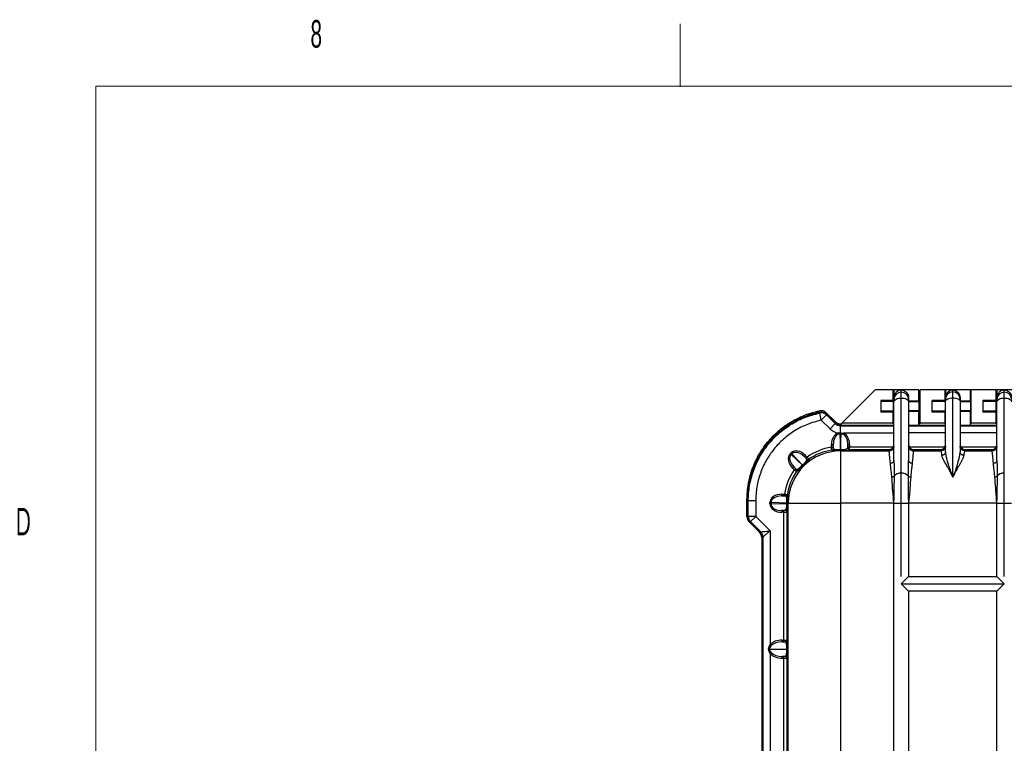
# Model space of a CAD drawing. Header units: millimetres. Extents: x 12 to 859, y 4 to 555.
# Tile 22 of 69: x 13 to 155, y 451 to 555. Entities that reach past the tile are written whole.
import ezdxf

# ---------------------------------------------------------------- set-up
doc = ezdxf.new("R2010")
doc.units = ezdxf.units.MM
doc.styles.add('SLDTEXTSTYLE3', font='TXT', dxfattribs={"width": 0.56})

msp = doc.modelspace()

# ---------------------------------------------------------------- linework, layer by layer
at = {"color": 7, "linetype": 'Continuous', "lineweight": 18}
for p, q in [((108.19, 545.64), (108.19, 554.73)), ((24.14, 545.77), (841.61, 545.77)), ((24.14, 545.76), (24.14, 17.38))]:
    msp.add_line(p, q, dxfattribs=at)
at = {"color": 7, "linetype": 'Continuous', "lineweight": 25}
for p, q in [((131.5, 497.32), (136.24, 502.06)), ((138.8, 502.06), (136.24, 502.06)), ((138.8, 500.53), (138.8, 502.06)), ((142.51, 502.06), (138.93, 502.06)), ((138.93, 502.06), (138.93, 500.93)), ((139.99, 501.73), (139.99, 502.06)), ((139.99, 500.89), (139.99, 501.73)), ((142.51, 500.45), (142.51, 502.06)), ((145.18, 502.06), (142.71, 502.06)), ((142.71, 497.32), (142.71, 502.06)), ((145.23, 502.06), (145.18, 502.06)), ((146.3, 502.06), (145.23, 502.06)), ((146.3, 500.53), (146.3, 502.06)), ((149.93, 502.06), (146.35, 502.06)), ((146.35, 502.06), (146.35, 500.93)), ((147.4, 501.78), (147.4, 502.06)), ((147.4, 500.93), (147.4, 501.78)), ((149.93, 500.45), (149.93, 502.06)), ((153.62, 502.06), (150.04, 502.06)), ((150.04, 497.32), (150.04, 502.06)), ((153.62, 500.53), (153.62, 502.06)), ((157.33, 502.06), (153.75, 502.06)), ((153.75, 502.06), (153.75, 500.93)), ((154.8, 501.73), (154.8, 502.06)), ((154.8, 500.89), (154.8, 501.73)), ((138.8, 500.53), (137.04, 500.53)), ((137.04, 500.53), (137.04, 498.86)), ((138.8, 500.37), (137.04, 500.37)), ((138.8, 500.53), (138.8, 500.37)), ((138.8, 500.37), (138.8, 499.02)), ((138.93, 500.68), (138.93, 500.93)), ((138.93, 500.36), (138.93, 500.68)), ((138.93, 491.89), (138.93, 500.36)), ((139.99, 490.07), (139.99, 500.89)), ((141.05, 500.93), (141.05, 500.68)), ((141.05, 500.68), (141.05, 500.36)), ((142.51, 500.45), (141.05, 500.45)), ((141.05, 500.36), (141.05, 491.89)), ((142.51, 500.33), (141.05, 500.33)), ((142.51, 500.45), (142.51, 500.33)), ((142.51, 500.33), (142.51, 499.06)), ((146.3, 500.53), (144.42, 500.53)), ((144.42, 498.86), (144.42, 500.53)), ((146.3, 500.37), (144.42, 500.37)), ((146.3, 500.53), (146.3, 500.37)), ((146.3, 500.37), (146.3, 499.02)), ((146.35, 500.72), (146.35, 500.93)), ((146.35, 500.4), (146.35, 500.72)), ((146.35, 493.12), (146.35, 500.4)), ((147.4, 489.52), (147.4, 500.93)), ((148.46, 500.93), (148.46, 500.72)), ((148.46, 500.72), (148.46, 500.4)), ((149.93, 500.45), (148.46, 500.45)), ((148.46, 500.4), (148.46, 493.12)), ((149.93, 500.33), (148.46, 500.33)), ((149.93, 500.45), (149.93, 500.33)), ((149.93, 500.33), (149.93, 499.06)), ((151.74, 500.53), (151.74, 498.86)), ((153.62, 500.53), (151.74, 500.53)), ((153.62, 500.37), (151.74, 500.37)), ((153.62, 500.37), (153.62, 500.53)), ((153.62, 499.02), (153.62, 500.37)), ((153.75, 500.68), (153.75, 500.93)), ((153.75, 500.36), (153.75, 500.68)), ((153.75, 491.89), (153.75, 500.36)), ((154.8, 490.07), (154.8, 500.89)), ((128.49, 497.71), (128.28, 498.74)), ((128.49, 497.71), (129.24, 498.46)), ((129.2, 498.76), (130.46, 497.5)), ((129.24, 498.46), (130.49, 497.21)), ((130.53, 497.32), (129.28, 498.58)), ((138.8, 499.02), (137.04, 499.02)), ((138.8, 498.86), (137.04, 498.86)), ((138.8, 499.02), (138.8, 498.86)), ((138.8, 497.32), (138.8, 498.86)), ((142.51, 499.06), (141.05, 499.06)), ((142.51, 498.93), (141.05, 498.93)), ((142.51, 499.06), (142.51, 498.93)), ((142.51, 496.93), (142.51, 498.93)), ((146.3, 499.02), (144.42, 499.02)), ((146.3, 498.86), (144.42, 498.86)), ((146.35, 499.69), (146.3, 499.69)), ((146.3, 499.02), (146.3, 498.86)), ((146.3, 497.32), (146.3, 498.86)), ((149.93, 499.06), (148.46, 499.06)), ((149.93, 498.93), (148.46, 498.93)), ((150.04, 499.69), (149.93, 499.69)), ((149.93, 499.06), (149.93, 498.93)), ((149.93, 496.93), (149.93, 498.93)), ((153.62, 499.02), (151.74, 499.02)), ((153.62, 498.86), (151.74, 498.86)), ((153.62, 498.86), (153.62, 499.02)), ((153.62, 497.32), (153.62, 498.86)), ((129.74, 496.46), (128.49, 497.71)), ((129.74, 496.46), (130.49, 497.21)), ((130.49, 497.21), (130.53, 497.32)), ((131.21, 497.19), (131.45, 497.19)), ((131.28, 497.01), (131.23, 496.9)), ((131.28, 497.01), (138.93, 497.01)), ((131.45, 497.27), (131.5, 497.32)), ((131.45, 497.19), (131.45, 497.27)), ((131.5, 497.32), (138.8, 497.32)), ((138.8, 497.19), (138.8, 497.32)), ((138.93, 497.19), (138.8, 497.19)), ((142.71, 497.19), (142.51, 497.19)), ((142.51, 497.01), (146.35, 497.01)), ((142.71, 497.32), (146.3, 497.32)), ((142.71, 497.19), (142.71, 497.32)), ((146.3, 497.19), (146.3, 497.32)), ((146.35, 497.19), (146.3, 497.19)), ((150.04, 497.19), (149.93, 497.19)), ((149.93, 497.01), (153.75, 497.01)), ((150.04, 497.32), (153.62, 497.32)), ((150.04, 497.19), (150.04, 497.32)), ((153.62, 497.19), (153.62, 497.32)), ((153.75, 497.19), (153.62, 497.19)), ((130.89, 495.87), (131.17, 495.9)), ((130.89, 495.87), (130.95, 495.7)), ((131.17, 495.74), (130.95, 495.7)), ((131.17, 495.9), (131.23, 495.9)), ((131.17, 495.74), (131.25, 493.47)), ((131.23, 495.74), (131.17, 495.74)), ((131.23, 495.9), (131.23, 496.9)), ((131.23, 496.9), (138.93, 496.9)), ((131.23, 495.74), (131.23, 495.9)), ((131.23, 495.9), (131.34, 495.9)), ((131.34, 495.74), (131.23, 495.74)), ((131.27, 493.47), (131.34, 495.74)), ((131.34, 495.74), (131.34, 495.9)), ((131.34, 495.9), (131.69, 495.84)), ((131.62, 495.67), (131.69, 495.84)), ((138.93, 495.84), (131.69, 495.84)), ((142.51, 496.93), (141.05, 496.93)), ((141.05, 496.9), (146.35, 496.9)), ((146.35, 495.88), (141.05, 495.88)), ((149.93, 496.93), (148.46, 496.93)), ((148.46, 496.9), (153.75, 496.9)), ((153.75, 495.88), (148.46, 495.88)), ((129.95, 494.2), (130.21, 494.2)), ((129.95, 493.81), (129.95, 494.2)), ((130.23, 493.62), (130.21, 494.2)), ((130.21, 494.2), (130.21, 493.81)), ((132.31, 494.2), (132.29, 493.71)), ((132.31, 493.89), (132.31, 494.2)), ((132.31, 494.2), (132.56, 494.2)), ((132.56, 494.2), (132.56, 493.89)), ((124.01, 492.87), (124.13, 493)), ((124.01, 492.87), (124.13, 492.75)), ((124.26, 492.87), (124.13, 493)), ((124.26, 492.87), (124.13, 492.75)), ((124.13, 492.75), (125.76, 491.23)), ((125.77, 491.25), (124.26, 492.87)), ((129.95, 493.81), (130.21, 493.81)), ((130.01, 493.37), (129.99, 493.39)), ((130.21, 493.64), (130.23, 493.62)), ((131.15, 493.39), (131.26, 493.28)), ((131.25, 493.39), (131.25, 493.47)), ((131.25, 493.47), (131.27, 493.47)), ((131.27, 493.39), (131.25, 493.39)), ((131.26, 493.28), (131.26, 485.75)), ((131.26, 493.28), (138.25, 493.28)), ((131.27, 493.47), (131.27, 493.39)), ((132.29, 493.71), (132.3, 493.72)), ((132.31, 493.89), (132.56, 493.89)), ((132.55, 493.46), (132.54, 493.45)), ((138.17, 493.46), (132.55, 493.46)), ((132.56, 493.89), (138.84, 493.89)), ((141.13, 493.89), (146.26, 493.89)), ((141.72, 493.28), (145.67, 493.28)), ((145.58, 493.46), (141.81, 493.46)), ((148.55, 493.89), (153.66, 493.89)), ((149.14, 493.28), (153.07, 493.28)), ((152.98, 493.46), (149.22, 493.46)), ((126.03, 492.47), (126.21, 492.64)), ((126.03, 492.47), (126.39, 492.08)), ((126.27, 492.23), (126.03, 492.47)), ((126.21, 492.64), (126.45, 492.4)), ((126.27, 492.23), (126.45, 492.4)), ((124.36, 490.8), (124.54, 490.98)), ((124.6, 490.56), (124.36, 490.8)), ((124.93, 490.62), (124.54, 490.98)), ((124.54, 490.98), (124.78, 490.74)), ((124.6, 490.56), (124.78, 490.74)), ((139.99, 485.75), (139.99, 490.07)), ((154.8, 485.75), (154.8, 490.07)), ((117.8, 483.82), (117.8, 486.28)), ((117.99, 486.09), (117.88, 486.09)), ((117.88, 486.09), (117.88, 483.82)), ((119.05, 486.09), (117.99, 486.09)), ((117.99, 483.87), (117.99, 486.09)), ((119.05, 486.09), (119.05, 483.87)), ((121.27, 485.84), (121.09, 485.84)), ((121.09, 485.66), (121.09, 485.84)), ((123.54, 485.76), (121.27, 485.84)), ((121.27, 485.84), (121.27, 485.66)), ((121.27, 485.66), (123.54, 485.74)), ((122.81, 486.8), (122.81, 487.06)), ((122.81, 487.06), (123.2, 487.06)), ((122.81, 486.8), (123.38, 486.78)), ((123.2, 486.8), (122.81, 486.8)), ((123.2, 486.8), (123.2, 487.06)), ((123.38, 486.78), (123.37, 486.8)), ((123.62, 485.76), (123.54, 485.76)), ((123.54, 485.74), (123.54, 485.76)), ((123.62, 485.74), (123.54, 485.74)), ((123.62, 487.01), (123.63, 487)), ((123.72, 485.75), (123.62, 485.86)), ((123.62, 485.76), (123.62, 485.74)), ((123.72, 485.75), (131.26, 485.75)), ((123.72, 389.74), (123.72, 485.75)), ((131.26, 485.75), (131.26, 389.74)), ((138.93, 485.75), (131.26, 485.75)), ((138.93, 485.75), (138.89, 486.24)), ((138.93, 485.75), (138.93, 486.24)), ((138.93, 485.75), (139.99, 485.75)), ((138.93, 389.74), (138.93, 485.75)), ((139.99, 485.75), (141.05, 485.75)), ((139.99, 475.21), (139.99, 485.75)), ((141.05, 486.24), (141.05, 485.75)), ((141.09, 486.24), (141.05, 485.75)), ((141.05, 485.75), (141.05, 475.21)), ((153.75, 485.75), (141.05, 485.75)), ((153.75, 485.75), (153.7, 486.24)), ((153.75, 485.75), (153.75, 486.24)), ((153.75, 485.75), (154.8, 485.75)), ((153.75, 475.21), (153.75, 485.75)), ((154.8, 485.75), (155.86, 485.75)), ((154.8, 475.21), (154.8, 485.75)), ((121.27, 485.66), (121.09, 485.66)), ((123.3, 484.72), (122.81, 484.7)), ((122.81, 484.7), (123.12, 484.7)), ((122.81, 484.7), (122.81, 484.45)), ((123.12, 484.45), (122.81, 484.45)), ((123.12, 484.45), (123.12, 484.7)), ((123.12, 466.07), (123.12, 484.45)), ((123.29, 484.71), (123.3, 484.72)), ((123.55, 484.46), (123.54, 484.45)), ((123.54, 484.45), (123.54, 466.07)), ((117.88, 483.82), (117.99, 483.87)), ((119.05, 483.87), (117.99, 483.87)), ((119.61, 481.58), (118.11, 483.08)), ((118.3, 483.12), (118.19, 483.07)), ((118.19, 483.07), (119.68, 481.57)), ((119.05, 483.87), (118.3, 483.12)), ((119.8, 481.62), (118.3, 483.12)), ((119.05, 483.87), (121.12, 481.79)), ((119.68, 481.57), (119.8, 481.62)), ((121.12, 481.79), (121.12, 465.38)), ((119.92, 480.83), (119.92, 394.49)), ((120.11, 480.87), (119.99, 480.83)), ((119.99, 394.67), (119.99, 480.83)), ((120.11, 394.62), (120.11, 480.87)), ((139.99, 474.15), (141.05, 475.21)), ((141.05, 475.21), (153.75, 475.21)), ((153.75, 475.21), (154.8, 474.15)), ((141.05, 473.1), (139.99, 474.15)), ((139.99, 474.15), (154.8, 474.15)), ((141.05, 473.1), (141.05, 402.4)), ((153.75, 473.1), (141.05, 473.1)), ((154.8, 474.15), (153.75, 473.1)), ((153.75, 402.4), (153.75, 473.1)), ((122.84, 465.81), (122.84, 466.07)), ((122.84, 466.07), (123.12, 466.07)), ((123.12, 465.81), (123.12, 466.07)), ((123.12, 466.07), (123.54, 466.07)), ((123.54, 466.07), (123.55, 466.07)), ((121.03, 464.76), (120.91, 464.76)), ((121.03, 464.76), (123.53, 464.76)), ((121.27, 465.26), (121.12, 465.38)), ((122.84, 465.81), (123.3, 465.81)), ((123.62, 464.76), (123.53, 464.76)), ((121.12, 464.13), (121.27, 464.25)), ((121.12, 464.13), (121.12, 438.37)), ((123.3, 463.7), (122.84, 463.7)), ((122.84, 463.44), (122.84, 463.7)), ((123.12, 463.44), (122.84, 463.44)), ((123.12, 463.44), (123.12, 463.7)), ((123.54, 463.44), (123.12, 463.44)), ((123.12, 439.06), (123.12, 463.44)), ((123.54, 463.44), (123.54, 439.06)), ((123.55, 463.44), (123.54, 463.44))]:
    msp.add_line(p, q, dxfattribs=at)
at = {"color": 7, "linetype": 'Continuous', "lineweight": 25, "flags": 128}
for points in [[(150.04, 502.04), (149.98, 502.06), (149.93, 502.06)], [(138.93, 500.36), (138.95, 500.46), (139.01, 500.56), (139.11, 500.65), (139.24, 500.73), (139.4, 500.8), (139.58, 500.85), (139.78, 500.88), (139.99, 500.89)], [(139.99, 500.89), (140.19, 500.88), (140.39, 500.85), (140.58, 500.8), (140.74, 500.73), (140.87, 500.65), (140.97, 500.56), (141.03, 500.46), (141.05, 500.36)], [(146.35, 500.4), (146.37, 500.51), (146.43, 500.61), (146.52, 500.7), (146.66, 500.78), (146.82, 500.84), (147, 500.89), (147.2, 500.92), (147.4, 500.93)], [(147.4, 500.93), (147.61, 500.92), (147.81, 500.89), (147.99, 500.84), (148.15, 500.78), (148.28, 500.7), (148.38, 500.61), (148.44, 500.51), (148.46, 500.4)], [(153.75, 500.36), (153.77, 500.46), (153.83, 500.56), (153.92, 500.65), (154.06, 500.73), (154.22, 500.8), (154.4, 500.85), (154.6, 500.88), (154.8, 500.89)], [(154.8, 500.89), (155.01, 500.88), (155.21, 500.85), (155.39, 500.8), (155.55, 500.73), (155.68, 500.65), (155.78, 500.56), (155.84, 500.46), (155.86, 500.36)]]:
    msp.add_lwpolyline(points, dxfattribs=at)
at = {"color": 7, "linetype": 'Continuous', "lineweight": 25}
for centre, radius, start, end in [((139.99, 500.68), 1.06, 89.9825, 179.9825), ((139.99, 500.68), 1.06, 0.0175, 90.0175), ((146.66, 501.69), 0.367, 149.4522, 178.7267), ((147.4, 500.72), 1.06, 89.9825, 179.9825), ((147.4, 500.72), 1.06, 0.0175, 90.0175), ((154.8, 500.68), 1.06, 89.9825, 179.9825), ((154.8, 500.68), 1.06, 0.0175, 90.0175), ((188.35, 478.42), 63.42, 161.1904, 161.3078), ((128.49, 497.71), 1.06, 45.0398, 101.7177), ((177.98, 483.91), 50.87, 163.2352, 163.3787), ((230.15, 496.09), 98.98, 180.1068, 180.2028), ((131.27, 485.74), 7.54, 90.0817, 179.9183), ((129.96, 493.64), 0.254, 278.3005, 359.9169), ((129.97, 493.62), 0.254, 278.3005, 359.9169), ((131.03, 493.46), 0.133, 327.9237, 1.8669), ((132.54, 493.71), 0.254, 180.0817, 269.9183), ((132.55, 493.72), 0.254, 180.0817, 269.9183), ((134.64, 495.23), 13.99, 335.9102, 351.3332), ((126.56, 492.28), 0.254, 225.1111, 305.324), ((126.56, 492.26), 0.254, 225.1113, 305.419), ((124.73, 490.44), 0.254, 324.676, 44.8889), ((124.75, 490.44), 0.254, 324.581, 44.8887), ((132.06, 497.55), 8.92, 225.0518, 225.5275), ((119.46, 484.94), 8.92, 44.4725, 44.9482), ((139.84, 488.94), 1.14, 82.7606, 141.2842), ((140.13, 488.94), 1.14, 38.7158, 97.2394), ((154.66, 488.94), 1.14, 82.7606, 141.2842), ((123.37, 487.05), 0.254, 270.0831, 351.6995), ((123.38, 487.04), 0.254, 270.0831, 351.6995), ((123.54, 485.97), 0.133, 268.1331, 302.0763), ((123.29, 484.45), 0.254, 0.0817, 89.9183), ((123.3, 484.46), 0.254, 0.0817, 89.9183), ((119.05, 483.87), 1.06, 180.0299, 224.9701), ((119.05, 480.87), 1.06, 0.095, 45.0242), ((119.05, 480.87), 1.06, 0.0299, 44.9701), ((123.29, 466.07), 0.254, 270.0175, 0.0175), ((123.3, 466.07), 0.254, 270.0175, 0.0175), ((123.29, 463.44), 0.254, 359.9825, 89.9825), ((123.3, 463.44), 0.254, 359.9825, 89.9825)]:
    msp.add_arc(centre, radius, start, end, dxfattribs=at)
for centre, major_axis, ratio, start_param, end_param in [((131.21, 498.25), (-0.405, -0.978), 0.999286, 5.890739, 6.675632), ((131.23, 497.96), (0.406, 0.98), 0.997863, 2.749146, 3.534039), ((131.28, 498.07), (0.405, 0.978), 0.999286, 2.749146, 3.534039), ((131.23, 497.96), (0.81, 1.96), 0.999286, 2.749146, 3.373101), ((131.2, 494.15), (0.06, -1.76), 0.706891, 3.338502, 4.663029), ((131.2, 494.15), (-0.06, 1.58), 0.626519, 0.19691, 1.521436), ((131.31, 494.15), (0.06, 1.58), 0.626519, 4.761749, 6.02407), ((131.31, 494.15), (-0.06, -1.76), 0.706891, 1.620157, 2.882477), ((125.27, 491.65), (1.29, -1.2), 0.706891, 3.116912, 4.663029), ((125.27, 491.65), (1.16, -1.08), 0.626519, 3.116912, 4.663029), ((125.36, 491.73), (1.2, -1.29), 0.706891, 1.620157, 3.166273), ((125.36, 491.73), (-1.08, 1.16), 0.626519, 4.761749, 6.307865), ((131.08, 485.92), (-5.63, 5.63), 0.998783, 5.639639, 6.118645), ((131.08, 485.92), (5.34, -5.34), 0.998646, 2.500398, 2.974174), ((131.21, 493.46), (1.25, 0), 0.051121, 4.658938, 4.738924), ((131.21, 493.71), (0.992, -0.013), 0.245028, 4.668935, 4.748921), ((131.3, 493.71), (0.992, 0.013), 0.245028, 4.675857, 6.221973), ((131.3, 493.46), (1.25, 0), 0.051121, 4.685854, 6.23197), ((132.3, 493.89), (0, 0.169), 0.034921, 3.176499, 4.712389), ((132.55, 493.89), (0, 0.423), 0.013968, 3.176499, 4.712389), ((132.2, 484.45), (-4.56, 14.34), 0.268138, 0.925145, 0.926804), ((132.38, 484.63), (-4.61, 14.11), 0.257974, 0.932976, 0.934635), ((131.08, 485.92), (-5.63, 5.63), 0.998783, 0.16454, 0.643546), ((131.08, 485.92), (5.34, -5.34), 0.998646, 3.309011, 3.782787), ((132.56, 484.81), (14.34, -4.56), 0.268138, 2.214788, 2.216447), ((132.38, 484.63), (14.11, -4.61), 0.257974, 2.206958, 2.208617), ((131.57, 485.44), (5.8, -5.8), 0.949457, 3.140118, 3.143067), ((131.44, 485.57), (-5.62, 5.62), 0.947806, 6.281711, 6.28466), ((122.85, 485.81), (1.76, -0.06), 0.706891, 1.620157, 3.166273), ((122.85, 485.81), (1.58, -0.06), 0.626519, 1.620157, 3.166273), ((123.3, 485.71), (0.013, 0.992), 0.245028, 3.202805, 4.748921), ((123.3, 485.79), (-0.013, 0.992), 0.245028, 4.675857, 4.755843), ((123.55, 485.71), (0, 1.25), 0.051121, 3.192808, 4.738924), ((123.55, 485.79), (0, 1.25), 0.051121, 4.685854, 4.76584), ((122.85, 485.69), (1.76, 0.06), 0.706891, 3.116912, 4.663029), ((122.85, 485.69), (1.58, 0.06), 0.626519, 3.116912, 4.663029), ((123.12, 484.71), (0.169, 0), 0.034921, 4.712389, 6.248279), ((123.12, 484.45), (0.423, 0), 0.013968, 4.712389, 6.248279), ((118.86, 483.82), (-0.978, -0.405), 0.999286, 5.890739, 6.675632), ((118.94, 483.82), (-0.978, -0.405), 0.999286, 5.890739, 6.675632), ((118.86, 480.83), (-0.978, -0.405), 0.999286, 2.749146, 3.534039), ((118.94, 480.83), (0.978, 0.405), 0.999286, 5.890739, 6.675632), ((119.05, 483.87), (-0.75, 2.25), 0.019723, 3.136996, 3.156318), ((120.1, 483.87), (0, 2.99), 0.024678, 3.151796, 3.171118), ((122.84, 464.76), (-1.95, 0), 0.67321, 4.712389, 5.788319), ((123.55, 464.76), (0, 1.31), 0.048776, 4.712389, 6.283185), ((122.84, 464.76), (1.78, 0), 0.595114, 1.570796, 2.646727), ((123.3, 464.76), (0, 1.06), 0.222053, 4.712389, 6.283185), ((123.3, 464.76), (0, 1.06), 0.222053, 3.141593, 4.712389), ((123.55, 464.76), (0, 1.31), 0.048776, 3.141593, 4.712389), ((122.84, 464.76), (1.95, 0), 0.67321, 3.636459, 4.712389), ((122.84, 464.76), (1.78, 0), 0.595114, 3.636459, 4.712389)]:
    msp.add_ellipse(centre, major_axis=major_axis, ratio=ratio, start_param=start_param, end_param=end_param, dxfattribs=at)
for points, knots in [([(139.99, 502.06), (139.99, 502.06), (139.92, 502.06), (139.67, 502.02), (139.3, 501.82), (139.01, 501.41), (138.93, 501.09), (138.93, 500.94), (138.93, 500.93)], [0, 0, 0, 0, 0.002173, 0.1446506, 0.5255592, 0.7952211, 0.9873694, 1, 1, 1, 1]), ([(139.99, 502.06), (139.99, 502.06), (140.05, 502.06), (140.3, 502.02), (140.67, 501.83), (140.98, 501.42), (141.03, 501.08), (141.05, 500.93)], [0, 0, 0, 0, 0.0021735, 0.1381944, 0.5208496, 0.7917169, 1, 1, 1, 1]), ([(147.4, 502.06), (147.4, 502.06), (147.33, 502.06), (147.08, 502.02), (146.71, 501.82), (146.42, 501.41), (146.35, 501.09), (146.35, 500.94), (146.35, 500.93)], [0, 0, 0, 0, 0.002173, 0.1446506, 0.5255592, 0.7952211, 0.9873694, 1, 1, 1, 1]), ([(147.4, 502.06), (147.41, 502.06), (147.47, 502.06), (147.72, 502.02), (148.08, 501.83), (148.4, 501.42), (148.44, 501.08), (148.46, 500.93)], [0, 0, 0, 0, 0.002174, 0.138194, 0.52085, 0.791717, 1, 1, 1, 1]), ([(154.8, 502.06), (154.8, 502.06), (154.73, 502.06), (154.48, 502.02), (154.11, 501.82), (153.82, 501.41), (153.75, 501.09), (153.75, 500.94), (153.75, 500.93)], [0, 0, 0, 0, 0.002173, 0.1446506, 0.5255592, 0.7952211, 0.9873694, 1, 1, 1, 1]), ([(154.8, 502.06), (154.81, 502.06), (154.87, 502.06), (155.12, 502.02), (155.48, 501.83), (155.8, 501.42), (155.84, 501.08), (155.86, 500.93)], [0, 0, 0, 0, 0.002174, 0.138194, 0.52085, 0.791717, 1, 1, 1, 1]), ([(117.8, 486.28), (117.8, 487.05), (117.87, 487.81), (118.04, 488.76), (118.08, 488.94), (118.16, 489.32), (118.21, 489.51), (118.36, 490.06), (118.48, 490.43), (118.68, 490.97), (118.75, 491.15), (118.9, 491.51), (118.98, 491.68), (119.22, 492.2), (119.4, 492.54), (119.69, 493.03), (119.79, 493.2), (120, 493.52), (120.11, 493.68), (120.44, 494.15), (120.68, 494.45), (121.05, 494.89), (121.18, 495.03), (121.38, 495.25), (121.45, 495.32), (121.58, 495.45), (121.65, 495.52), (121.99, 495.86), (122.28, 496.11), (122.72, 496.48), (122.87, 496.59), (123.18, 496.82), (123.33, 496.94), (123.65, 497.15), (123.81, 497.26), (124.14, 497.46), (124.31, 497.56), (124.81, 497.84), (125.15, 498.01), (125.85, 498.33), (126.21, 498.47), (126.94, 498.72), (127.31, 498.83), (127.77, 498.95), (127.87, 498.97), (128.05, 499.01), (128.15, 499.03), (128.24, 499.05), (128.24, 499.05), (128.24, 499.05)], [0, 0, 0, 0, 0.125, 0.125, 0.15625, 0.15625, 0.1875, 0.1875, 0.25, 0.25, 0.28125, 0.28125, 0.3125, 0.3125, 0.375, 0.375, 0.40625, 0.40625, 0.4375, 0.4375, 0.5, 0.5, 0.53125, 0.53125, 0.546875, 0.546875, 0.5625, 0.5625, 0.625, 0.625, 0.65625, 0.65625, 0.6875, 0.6875, 0.71875, 0.71875, 0.75, 0.75, 0.8125, 0.8125, 0.875, 0.875, 0.9375, 0.9375, 0.953125, 0.953125, 0.96875, 0.96875, 0.9688929, 0.9688929, 0.9688929, 0.9688929]), ([(128.32, 498.87), (127.68, 498.71), (126.39, 498.39), (124.46, 497.49), (122.57, 496.21), (120.86, 494.51), (119.51, 492.55), (118.55, 490.43), (117.98, 488.26), (117.91, 486.8), (117.88, 486.09)], [0, 0, 0, 0, 0.109491, 0.223084, 0.356699, 0.491491, 0.625183, 0.755666, 0.880876, 1, 1, 1, 1]), ([(117.99, 486.09), (117.99, 486.09), (117.99, 486.82), (118.12, 488.28), (118.66, 490.4), (119.57, 492.4), (120.78, 494.22), (122.29, 495.8), (124.03, 497.1), (126.02, 498.15), (127.49, 498.54), (128.28, 498.74)], [0, 0, 0, 0, 0.000001, 0.123892, 0.247787, 0.37157, 0.495356, 0.618723, 0.742088, 0.862243, 1, 1, 1, 1]), ([(129.2, 498.76), (129.14, 498.82), (129.07, 498.88), (128.92, 498.97), (128.84, 499), (128.68, 499.05), (128.59, 499.07), (128.42, 499.07), (128.33, 499.07), (128.24, 499.05)], [0, 0, 0, 0, 0.25, 0.25, 0.5, 0.5, 0.75, 0.75, 1, 1, 1, 1]), ([(128.32, 498.87), (128.44, 498.88), (128.67, 498.9), (129.02, 498.79), (129.19, 498.65), (129.28, 498.58)], [0, 0, 0, 0, 0.34222, 0.684443, 1, 1, 1, 1]), ([(128.49, 497.71), (127.82, 497.53), (126.47, 497.18), (124.63, 496.22), (123, 495.01), (121.61, 493.55), (120.49, 491.89), (119.67, 490.05), (119.15, 488.1), (119.08, 486.76), (119.05, 486.09)], [0, 0, 0, 0, 0.128946, 0.257889, 0.381256, 0.504623, 0.6284, 0.752172, 0.876088, 1, 1, 1, 1]), ([(131.62, 495.67), (131.55, 495.7), (131.46, 495.73), (131.37, 495.73), (131.34, 495.74)], [0, 0, 0, 0, 0.761903, 1, 1, 1, 1]), ([(138.84, 493.89), (138.88, 493.97), (138.92, 494.08), (138.93, 494.2), (138.93, 494.24)], [0, 0, 0, 0, 0.699024, 1, 1, 1, 1]), ([(141.05, 494.24), (141.05, 494.16), (141.06, 494.03), (141.12, 493.92), (141.13, 493.89)], [0, 0, 0, 0, 0.699025, 1, 1, 1, 1]), ([(146.26, 493.89), (146.29, 493.97), (146.34, 494.08), (146.34, 494.2), (146.35, 494.24)], [0, 0, 0, 0, 0.699024, 1, 1, 1, 1]), ([(148.46, 494.24), (148.47, 494.16), (148.48, 494.03), (148.53, 493.92), (148.55, 493.89)], [0, 0, 0, 0, 0.699025, 1, 1, 1, 1]), ([(153.66, 493.89), (153.69, 493.97), (153.74, 494.08), (153.74, 494.2), (153.75, 494.24)], [0, 0, 0, 0, 0.699024, 1, 1, 1, 1]), ([(129.99, 493.39), (129.99, 493.39), (129.99, 493.41), (129.98, 493.48), (129.97, 493.59), (129.96, 493.71), (129.95, 493.78), (129.95, 493.81)], [0, 0, 0, 0, 0.217867, 0.435546, 0.653169, 0.87201, 1, 1, 1, 1]), ([(131.15, 493.39), (131.11, 493.39), (130.97, 493.39), (130.7, 493.39), (130.38, 493.37), (130.09, 493.36), (130.04, 493.37), (130.01, 493.37)], [0, 0, 0, 0, 0.04564, 0.200538, 0.389366, 0.629234, 1, 1, 1, 1]), ([(130.21, 493.81), (130.21, 493.8), (130.21, 493.77), (130.21, 493.72), (130.21, 493.68), (130.21, 493.65), (130.21, 493.64), (130.21, 493.64)], [0, 0, 0, 0, 0.1285934, 0.3480705, 0.5656907, 0.7828398, 1, 1, 1, 1]), ([(130.23, 493.62), (130.25, 493.59), (130.29, 493.54), (130.54, 493.5), (130.8, 493.48), (131.02, 493.47), (131.14, 493.47), (131.17, 493.47)], [0, 0, 0, 0, 0.382494, 0.6241547, 0.8091614, 0.9569663, 1, 1, 1, 1]), ([(138.17, 493.46), (138.17, 493.46), (138.23, 493.47), (138.37, 493.49), (138.57, 493.57), (138.74, 493.72), (138.81, 493.84), (138.84, 493.89)], [0, 0, 0, 0, 0.003386, 0.226781, 0.568825, 0.812369, 1, 1, 1, 1]), ([(138.25, 493.28), (138.23, 493.32), (138.2, 493.38), (138.18, 493.44), (138.17, 493.46)], [0, 0, 0, 0, 0.560008, 1, 1, 1, 1]), ([(138.93, 493.96), (138.92, 493.87), (138.91, 493.74), (138.82, 493.59), (138.73, 493.48), (138.63, 493.39), (138.47, 493.31), (138.34, 493.29), (138.25, 493.28)], [0, 0, 0, 0, 0.239457, 0.368361, 0.5, 0.631639, 0.760543, 1, 1, 1, 1]), ([(138.42, 491.5), (138.39, 491.77), (138.34, 492.3), (138.29, 492.84), (138.26, 493.19), (138.25, 493.25), (138.25, 493.28)], [0, 0, 0, 0, 0.267554, 0.523372, 0.767502, 1, 1, 1, 1]), ([(141.72, 493.28), (141.64, 493.29), (141.51, 493.31), (141.35, 493.39), (141.24, 493.48), (141.15, 493.59), (141.07, 493.74), (141.05, 493.87), (141.05, 493.96)], [0, 0, 0, 0, 0.239457, 0.368361, 0.5, 0.631639, 0.760543, 1, 1, 1, 1]), ([(141.13, 493.89), (141.16, 493.84), (141.23, 493.72), (141.41, 493.57), (141.61, 493.49), (141.75, 493.47), (141.81, 493.46), (141.81, 493.46)], [0, 0, 0, 0, 0.187631, 0.431175, 0.773219, 0.996614, 1, 1, 1, 1]), ([(141.72, 493.28), (141.72, 493.25), (141.72, 493.19), (141.68, 492.84), (141.63, 492.3), (141.58, 491.77), (141.56, 491.5)], [0, 0, 0, 0, 0.232498, 0.476628, 0.732446, 1, 1, 1, 1]), ([(141.81, 493.46), (141.79, 493.43), (141.76, 493.37), (141.73, 493.31), (141.72, 493.28)], [0, 0, 0, 0, 0.560008, 1, 1, 1, 1]), ([(145.58, 493.46), (145.58, 493.46), (145.64, 493.47), (145.79, 493.49), (145.98, 493.57), (146.16, 493.72), (146.23, 493.84), (146.26, 493.89)], [0, 0, 0, 0, 0.003386, 0.226781, 0.568825, 0.812369, 1, 1, 1, 1]), ([(145.67, 493.28), (145.65, 493.32), (145.62, 493.38), (145.6, 493.44), (145.58, 493.46)], [0, 0, 0, 0, 0.560008, 1, 1, 1, 1]), ([(146.35, 493.96), (146.34, 493.87), (146.32, 493.74), (146.24, 493.59), (146.15, 493.48), (146.04, 493.39), (145.88, 493.31), (145.75, 493.29), (145.67, 493.28)], [0, 0, 0, 0, 0.239457, 0.368361, 0.5, 0.631639, 0.760543, 1, 1, 1, 1]), ([(145.84, 492.65), (145.83, 492.74), (145.82, 492.92), (145.75, 493.11), (145.69, 493.24), (145.67, 493.27), (145.67, 493.28)], [0, 0, 0, 0, 0.24967, 0.5, 0.75033, 1, 1, 1, 1]), ([(146.35, 493.12), (146.34, 493.06), (146.33, 492.97), (146.27, 492.86), (146.2, 492.79), (146.12, 492.73), (146, 492.67), (145.9, 492.66), (145.84, 492.65)], [0, 0, 0, 0, 0.239457, 0.368361, 0.5, 0.631639, 0.760543, 1, 1, 1, 1]), ([(146.35, 493.12), (146.35, 493.07), (146.35, 492.95), (146.37, 492.75), (146.41, 492.53), (146.46, 492.31), (146.51, 492.1), (146.57, 491.9), (146.63, 491.66), (146.69, 491.49), (146.72, 491.38), (146.73, 491.34), (146.78, 491.2), (146.86, 490.97), (146.95, 490.71), (147.06, 490.42), (147.21, 490.03), (147.33, 489.7), (147.4, 489.52)], [0, 0, 0, 0, 0.057714, 0.121591, 0.191699, 0.268089, 0.317911, 0.376226, 0.443036, 0.518344, 0.519366, 0.527702, 0.551106, 0.640044, 0.70591, 0.760147, 0.866298, 1, 1, 1, 1]), ([(149.14, 493.28), (149.05, 493.29), (148.92, 493.31), (148.77, 493.39), (148.66, 493.48), (148.57, 493.59), (148.49, 493.74), (148.47, 493.87), (148.46, 493.96)], [0, 0, 0, 0, 0.239457, 0.368361, 0.5, 0.631639, 0.760543, 1, 1, 1, 1]), ([(148.97, 492.65), (148.91, 492.66), (148.81, 492.67), (148.69, 492.73), (148.61, 492.79), (148.54, 492.86), (148.48, 492.97), (148.47, 493.06), (148.46, 493.12)], [0, 0, 0, 0, 0.239457, 0.368361, 0.5, 0.631639, 0.760543, 1, 1, 1, 1]), ([(148.55, 493.89), (148.58, 493.84), (148.65, 493.72), (148.83, 493.57), (149.02, 493.49), (149.17, 493.47), (149.22, 493.46), (149.22, 493.46)], [0, 0, 0, 0, 0.187631, 0.431175, 0.773219, 0.996614, 1, 1, 1, 1]), ([(149.14, 493.28), (149.13, 493.27), (149.12, 493.24), (149.06, 493.11), (148.99, 492.92), (148.98, 492.74), (148.97, 492.65)], [0, 0, 0, 0, 0.24967, 0.5, 0.75033, 1, 1, 1, 1]), ([(149.22, 493.46), (149.21, 493.43), (149.18, 493.37), (149.15, 493.31), (149.14, 493.28)], [0, 0, 0, 0, 0.560008, 1, 1, 1, 1]), ([(152.98, 493.46), (152.98, 493.46), (153.04, 493.47), (153.19, 493.49), (153.38, 493.57), (153.56, 493.72), (153.63, 493.84), (153.66, 493.89)], [0, 0, 0, 0, 0.003386, 0.226781, 0.568825, 0.812369, 1, 1, 1, 1]), ([(153.07, 493.28), (153.05, 493.32), (153.02, 493.38), (153, 493.44), (152.98, 493.46)], [0, 0, 0, 0, 0.560008, 1, 1, 1, 1]), ([(153.75, 493.96), (153.74, 493.87), (153.72, 493.74), (153.64, 493.59), (153.55, 493.48), (153.44, 493.39), (153.28, 493.31), (153.15, 493.29), (153.07, 493.28)], [0, 0, 0, 0, 0.239457, 0.368361, 0.5, 0.631639, 0.760543, 1, 1, 1, 1]), ([(153.23, 491.5), (153.21, 491.77), (153.16, 492.3), (153.11, 492.84), (153.07, 493.19), (153.07, 493.25), (153.07, 493.28)], [0, 0, 0, 0, 0.267554, 0.523372, 0.767502, 1, 1, 1, 1]), ([(125.77, 491.25), (125.84, 491.31), (125.97, 491.45), (126.16, 491.65), (126.32, 491.84), (126.41, 492), (126.39, 492.05), (126.39, 492.08)], [0, 0, 0, 0, 0.137839, 0.279062, 0.47572, 0.751778, 1, 1, 1, 1]), ([(126.71, 492.05), (126.71, 492.04), (126.69, 492), (126.54, 491.86), (126.31, 491.65), (126.07, 491.43), (125.91, 491.27), (125.83, 491.2)], [0, 0, 0, 0, 0.2390468, 0.5095251, 0.7077014, 0.854094, 1, 1, 1, 1]), ([(126.38, 492.1), (126.38, 492.1), (126.38, 492.1), (126.37, 492.12), (126.34, 492.15), (126.31, 492.18), (126.28, 492.21), (126.27, 492.23)], [0, 0, 0, 0, 0.108114, 0.327726, 0.550471, 0.775274, 1, 1, 1, 1]), ([(126.45, 492.4), (126.48, 492.37), (126.54, 492.29), (126.62, 492.19), (126.68, 492.12), (126.7, 492.08), (126.71, 492.08), (126.71, 492.07)], [0, 0, 0, 0, 0.223439, 0.447721, 0.670833, 0.891388, 1, 1, 1, 1]), ([(138.93, 491.89), (138.92, 491.84), (138.91, 491.76), (138.85, 491.67), (138.78, 491.61), (138.7, 491.56), (138.58, 491.51), (138.48, 491.5), (138.42, 491.5)], [0, 0, 0, 0, 0.239457, 0.368361, 0.5, 0.631639, 0.760543, 1, 1, 1, 1]), ([(138.63, 489.52), (138.61, 489.76), (138.57, 490.24), (138.48, 490.91), (138.44, 491.3), (138.42, 491.5)], [0, 0, 0, 0, 0.3218206, 0.6667039, 1, 1, 1, 1]), ([(138.93, 491.89), (138.94, 491.54), (138.95, 490.84), (138.95, 490.05), (138.95, 489.65)], [0, 0, 0, 0, 0.500285, 1, 1, 1, 1]), ([(141.02, 489.65), (141.02, 490.05), (141.03, 490.84), (141.04, 491.54), (141.05, 491.89)], [0, 0, 0, 0, 0.499715, 1, 1, 1, 1]), ([(141.56, 491.5), (141.49, 491.5), (141.39, 491.51), (141.28, 491.56), (141.19, 491.61), (141.13, 491.67), (141.06, 491.76), (141.05, 491.84), (141.05, 491.89)], [0, 0, 0, 0, 0.239457, 0.368361, 0.5, 0.631639, 0.760543, 1, 1, 1, 1]), ([(141.56, 491.5), (141.54, 491.3), (141.49, 490.92), (141.41, 490.26), (141.37, 489.77), (141.35, 489.52)], [0, 0, 0, 0, 0.3332769, 0.6553146, 1, 1, 1, 1]), ([(147.4, 489.52), (147.34, 489.65), (147.22, 489.9), (147.02, 490.28), (146.82, 490.64), (146.63, 490.97), (146.46, 491.28), (146.31, 491.55), (146.17, 491.79), (146.02, 492.06), (145.88, 492.36), (145.85, 492.56), (145.84, 492.65)], [0, 0, 0, 0, 0.0955412, 0.1910884, 0.2960704, 0.396782, 0.4792325, 0.571774, 0.6547656, 0.7282916, 0.8624174, 1, 1, 1, 1]), ([(148.97, 492.65), (148.96, 492.56), (148.93, 492.36), (148.79, 492.08), (148.67, 491.85), (148.58, 491.68), (148.47, 491.48), (148.32, 491.23), (148.12, 490.89), (147.89, 490.47), (147.64, 490), (147.48, 489.68), (147.4, 489.52)], [0, 0, 0, 0, 0.138474, 0.271713, 0.325976, 0.385551, 0.45048, 0.520794, 0.623524, 0.761147, 0.88055, 1, 1, 1, 1]), ([(153.75, 491.89), (153.74, 491.84), (153.73, 491.76), (153.66, 491.67), (153.6, 491.61), (153.52, 491.56), (153.4, 491.51), (153.3, 491.5), (153.23, 491.5)], [0, 0, 0, 0, 0.239457, 0.368361, 0.5, 0.631639, 0.760543, 1, 1, 1, 1]), ([(153.44, 489.52), (153.42, 489.76), (153.38, 490.24), (153.3, 490.91), (153.26, 491.3), (153.23, 491.5)], [0, 0, 0, 0, 0.321821, 0.666704, 1, 1, 1, 1]), ([(153.75, 491.89), (153.75, 491.54), (153.77, 490.84), (153.77, 490.05), (153.77, 489.65)], [0, 0, 0, 0, 0.500285, 1, 1, 1, 1]), ([(124.93, 490.3), (124.93, 490.3), (124.92, 490.31), (124.86, 490.36), (124.77, 490.42), (124.68, 490.5), (124.62, 490.54), (124.6, 490.56)], [0, 0, 0, 0, 0.2184183, 0.4365058, 0.6546571, 0.8745952, 1, 1, 1, 1]), ([(124.78, 490.74), (124.79, 490.73), (124.81, 490.71), (124.84, 490.68), (124.88, 490.65), (124.9, 490.63), (124.9, 490.63), (124.91, 490.62)], [0, 0, 0, 0, 0.126195, 0.347024, 0.565214, 0.782596, 1, 1, 1, 1]), ([(124.93, 490.62), (124.97, 490.62), (125.04, 490.61), (125.24, 490.75), (125.43, 490.92), (125.61, 491.09), (125.72, 491.19), (125.76, 491.23)], [0, 0, 0, 0, 0.3705853, 0.5995437, 0.7749012, 0.9151095, 1, 1, 1, 1]), ([(125.81, 491.18), (125.76, 491.13), (125.64, 491), (125.43, 490.78), (125.22, 490.55), (125.03, 490.34), (124.98, 490.31), (124.95, 490.29)], [0, 0, 0, 0, 0.090082, 0.236782, 0.415344, 0.641966, 1, 1, 1, 1]), ([(138.95, 489.65), (138.94, 489.63), (138.92, 489.6), (138.84, 489.55), (138.74, 489.52), (138.66, 489.52), (138.63, 489.52)], [0, 0, 0, 0, 0.2426294, 0.5, 0.7573706, 1, 1, 1, 1]), ([(138.89, 486.24), (138.84, 486.81), (138.74, 487.96), (138.67, 489), (138.63, 489.52)], [0, 0, 0, 0, 0.4974026, 1, 1, 1, 1]), ([(138.95, 489.65), (138.95, 489.36), (138.94, 488.8), (138.94, 487.92), (138.93, 487.07), (138.93, 486.51), (138.93, 486.24)], [0, 0, 0, 0, 0.269815, 0.52642, 0.769808, 1, 1, 1, 1]), ([(141.05, 486.24), (141.05, 486.51), (141.04, 487.07), (141.04, 487.92), (141.03, 488.8), (141.03, 489.36), (141.02, 489.65)], [0, 0, 0, 0, 0.230192, 0.47358, 0.730185, 1, 1, 1, 1]), ([(141.35, 489.52), (141.31, 489.52), (141.24, 489.52), (141.13, 489.55), (141.06, 489.6), (141.03, 489.63), (141.02, 489.65)], [0, 0, 0, 0, 0.242629, 0.5, 0.757371, 1, 1, 1, 1]), ([(141.35, 489.52), (141.31, 489), (141.23, 487.96), (141.14, 486.81), (141.09, 486.24)], [0, 0, 0, 0, 0.502597, 1, 1, 1, 1]), ([(153.77, 489.65), (153.76, 489.63), (153.74, 489.6), (153.66, 489.55), (153.56, 489.52), (153.48, 489.52), (153.44, 489.52)], [0, 0, 0, 0, 0.242629, 0.5, 0.757371, 1, 1, 1, 1]), ([(153.7, 486.24), (153.65, 486.81), (153.56, 487.96), (153.48, 489), (153.44, 489.52)], [0, 0, 0, 0, 0.497403, 1, 1, 1, 1]), ([(153.77, 489.65), (153.77, 489.36), (153.76, 488.8), (153.75, 487.92), (153.75, 487.07), (153.75, 486.51), (153.75, 486.24)], [0, 0, 0, 0, 0.269815, 0.52642, 0.769808, 1, 1, 1, 1]), ([(123.2, 487.06), (123.25, 487.05), (123.34, 487.04), (123.47, 487.03), (123.56, 487.02), (123.61, 487.02), (123.62, 487.01), (123.62, 487.01)], [0, 0, 0, 0, 0.221487, 0.44362, 0.664839, 0.884167, 1, 1, 1, 1]), ([(123.37, 486.8), (123.37, 486.8), (123.37, 486.8), (123.35, 486.8), (123.31, 486.8), (123.26, 486.8), (123.22, 486.8), (123.2, 486.8)], [0, 0, 0, 0, 0.115468, 0.334124, 0.555063, 0.777561, 1, 1, 1, 1]), ([(123.54, 485.84), (123.54, 485.94), (123.53, 486.13), (123.52, 486.4), (123.49, 486.64), (123.44, 486.76), (123.4, 486.78), (123.38, 486.78)], [0, 0, 0, 0, 0.153455, 0.31134, 0.542154, 0.866569, 1, 1, 1, 1]), ([(123.63, 487), (123.64, 486.99), (123.65, 486.97), (123.65, 486.83), (123.63, 486.54), (123.62, 486.21), (123.62, 485.98), (123.62, 485.86)], [0, 0, 0, 0, 0.12864, 0.444968, 0.675874, 0.838284, 1, 1, 1, 1]), ([(138.93, 486.24), (138.93, 486.24), (138.93, 486.24), (138.92, 486.24), (138.92, 486.24), (138.91, 486.24), (138.9, 486.24), (138.89, 486.24), (138.89, 486.24)], [0, 0, 0, 0, 0.239345, 0.368211, 0.499837, 0.63149, 0.760431, 1, 1, 1, 1]), ([(141.09, 486.24), (141.08, 486.24), (141.07, 486.24), (141.06, 486.24), (141.06, 486.24), (141.05, 486.24), (141.05, 486.24), (141.05, 486.24), (141.05, 486.24)], [0, 0, 0, 0, 0.2395691, 0.3685104, 0.5001634, 0.6317891, 0.7606555, 1, 1, 1, 1]), ([(153.75, 486.24), (153.75, 486.24), (153.74, 486.24), (153.74, 486.24), (153.73, 486.24), (153.73, 486.24), (153.72, 486.24), (153.71, 486.24), (153.7, 486.24)], [0, 0, 0, 0, 0.239345, 0.368211, 0.499837, 0.63149, 0.760431, 1, 1, 1, 1]), ([(119.8, 481.62), (119.81, 481.63), (119.82, 481.63), (119.91, 481.65), (120.08, 481.67), (120.4, 481.71), (120.76, 481.75), (121.01, 481.78), (121.12, 481.79), (121.12, 481.79)], [0, 0, 0, 0, 0.143642, 0.184, 0.375184, 0.584837, 0.82055, 0.995702, 1, 1, 1, 1]), ([(121.12, 481.79), (121.12, 481.79), (121.04, 481.72), (120.85, 481.55), (120.57, 481.3), (120.33, 481.09), (120.15, 480.93), (120.12, 480.89), (120.11, 480.87)], [0, 0, 0, 0, 0.004305, 0.180378, 0.417237, 0.62759, 0.818608, 1, 1, 1, 1]), ([(120.91, 464.76), (120.91, 464.78), (120.92, 464.89), (120.97, 465.11), (121.07, 465.28), (121.12, 465.38)], [0, 0, 0, 0, 0.117327, 0.502598, 1, 1, 1, 1]), ([(121.12, 464.13), (121.12, 464.14), (121.05, 464.26), (120.94, 464.46), (120.92, 464.67), (120.91, 464.76)], [0, 0, 0, 0, 0.051934, 0.60706, 1, 1, 1, 1]), ([(121.27, 465.26), (121.21, 465.18), (121.1, 465.05), (121.03, 464.87), (121.03, 464.78), (121.03, 464.76)], [0, 0, 0, 0, 0.516698, 0.889631, 1, 1, 1, 1]), ([(121.03, 464.76), (121.04, 464.69), (121.04, 464.62), (121.12, 464.45), (121.2, 464.35), (121.27, 464.25)], [0, 0, 0, 0, 0.319654, 0.375109, 1, 1, 1, 1])]:
    msp.add_open_spline(points, degree=3, knots=knots, dxfattribs=at)

# ---------------------------------------------------------------- texts
at = {"color": 7, "linetype": 'Continuous', "lineweight": 0, "char_height": 3.97, "attachment_point": 1, "style": 'SLDTEXTSTYLE3'}
for s, insert in [('8', (55.03, 555.27)), ('D', (12.66, 485.09))]:
    msp.add_mtext(s, dxfattribs=dict(at, insert=insert))

doc.saveas('drawing.dxf')
